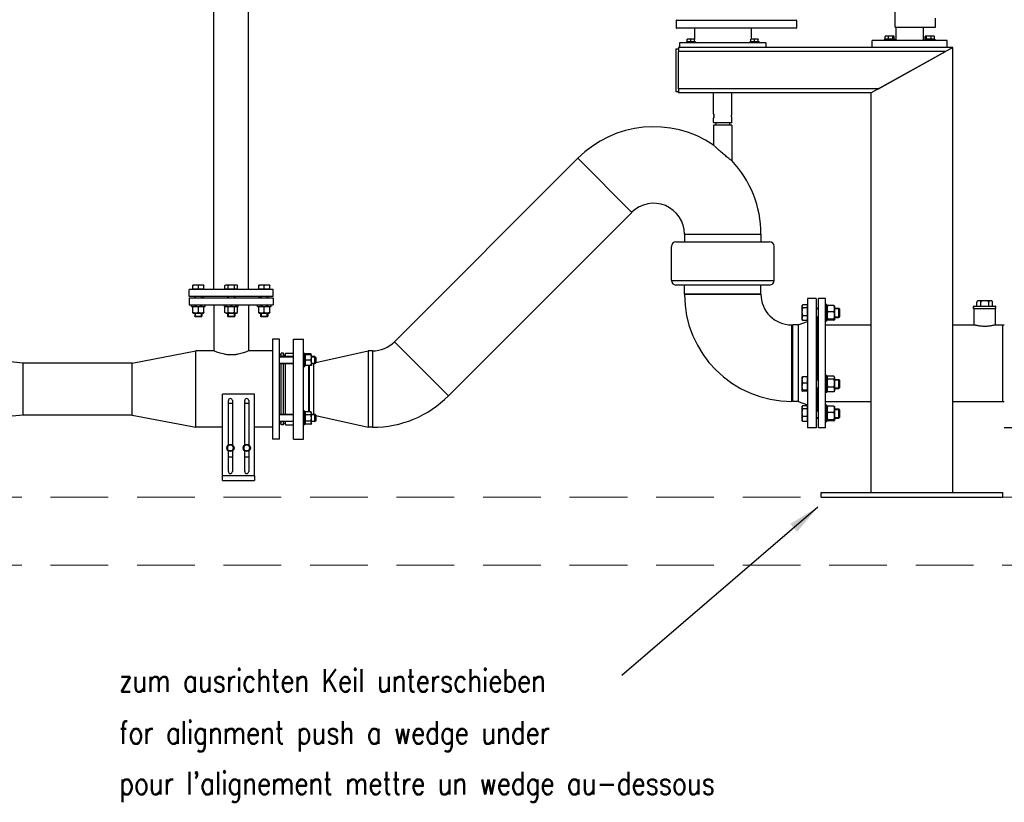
# Model space of a CAD drawing. Header units: millimetres. Extents: x -3789 to 8091, y -6405 to 1995.
# Tile 28 of 48: x -1724 to 444, y -1045 to 678. Entities that reach past the tile are written whole.
import ezdxf

# ---------------------------------------------------------------- set-up
doc = ezdxf.new("R2010")
doc.units = ezdxf.units.MM
doc.header["$LTSCALE"] = 20
doc.linetypes.add('HIDDEN', pattern=[9.525, 6.35, -3.175])
for name, color, linetype in [('01-LINIE-025', 1, 'CONTINUOUS'), ('02-LINIE-035', 2, 'CONTINUOUS'), ('06-MASSE1', 1, 'CONTINUOUS'), ('10-TEXT-025', 1, 'CONTINUOUS')]:
    doc.layers.add(name, color=color, linetype=linetype)
doc.layers.add('03-LINIE-050', color=3, linetype='CONTINUOUS', lineweight=13)
doc.styles.add('ACA_NORM', font='ROMANS.SHX')

# ---------------------------------------------------------------- blocks, each defined once
blk = doc.blocks.new('A$Ce4b8372e')
at = {"layer": '03-LINIE-050', "linetype": 'HIDDEN'}
for p, q in [((-2859, 0), (741, 0)), ((-2859, -150), (591, -150))]:
    blk.add_line(p, q, dxfattribs=at)

msp = doc.modelspace()

# ---------------------------------------------------------------- linework, layer by layer
at = {"layer": '02-LINIE-035'}
for p, q in [((-1296.3, 84.1), (-1296.3, 1318.5)), ((203.4, 661.4), (203.4, 1318.5)), ((-1220.2, 84.1), (-1220.2, 1292.7)), ((-13.7, 676.1), (-278.7, 676.1)), ((-278.7, 676.1), (-278.7, 660.1)), ((-277.7, 677.1), (-14.7, 677.1)), ((-13.7, 676.1), (-13.7, 660.1)), ((292.3, 661.4), (292.3, 681.4)), ((-278.7, 660.1), (-13.7, 660.1)), ((-14.7, 659.1), (-277.7, 659.1)), ((-238.7, 659.1), (-238.7, 635.5)), ((-113.7, 659.1), (-113.7, 635.5)), ((203.4, 661.4), (292.3, 661.4)), ((205.4, 632.1), (205.4, 661.4)), ((265.7, 632.1), (265.7, 661.4)), ((-236.2, 629.1), (-256.2, 629.1)), ((-256.2, 629.1), (-256.2, 627.1)), ((-250.2, 635.5), (-254.2, 635.5)), ((-254.2, 629.7), (-254.2, 634.8)), ((-246.2, 629.7), (-254.2, 629.7)), ((-253.5, 629.7), (-253.5, 629.1)), ((-242.2, 635.5), (-250.2, 635.5)), ((-246.2, 629.7), (-246.2, 634.8)), ((-238.2, 629.7), (-246.2, 629.7)), ((-238.2, 635.5), (-242.2, 635.5)), ((-238.9, 629.7), (-238.9, 629.1)), ((-238.7, 629.7), (-238.7, 629.1)), ((-238.2, 629.7), (-238.2, 634.8)), ((-236.2, 629.1), (-236.2, 627.1)), ((-96.2, 629.1), (-116.2, 629.1)), ((-116.2, 629.1), (-116.2, 627.1)), ((-110.2, 635.5), (-114.2, 635.5)), ((-114.2, 629.7), (-114.2, 634.8)), ((-106.2, 629.7), (-114.2, 629.7)), ((-113.7, 629.7), (-113.7, 629.1)), ((-113.5, 629.7), (-113.5, 629.1)), ((-102.2, 635.5), (-110.2, 635.5)), ((-106.2, 629.7), (-106.2, 634.8)), ((-98.2, 629.7), (-106.2, 629.7)), ((-98.2, 635.5), (-102.2, 635.5)), ((-98.9, 629.7), (-98.9, 629.1)), ((-98.2, 629.7), (-98.2, 634.8)), ((-96.2, 629.1), (-96.2, 627.1)), ((318.1, 632.1), (153.1, 632.1)), ((153.1, 617.1), (153.1, 632.1)), ((203.4, 634.6), (179.4, 634.6)), ((179.4, 634.6), (179.4, 632.1)), ((181.4, 635.2), (181.4, 641.3)), ((188.7, 635.2), (181.4, 635.2)), ((182.4, 642.1), (182.1, 641.9)), ((185, 642.1), (182.4, 642.1)), ((183.1, 635.2), (183.1, 634.6)), ((193.7, 642.1), (185, 642.1)), ((188.7, 635.2), (188.7, 641.3)), ((198.7, 635.2), (188.7, 635.2)), ((200.1, 642.1), (193.7, 642.1)), ((198.7, 635.2), (198.7, 641.3)), ((201.4, 635.2), (198.7, 635.2)), ((199.7, 635.2), (199.7, 634.6)), ((200.4, 642.1), (200.1, 642.1)), ((200.4, 642.1), (200.7, 641.9)), ((201.4, 635.2), (201.4, 641.3)), ((203.4, 634.6), (203.4, 632.1)), ((291.8, 634.6), (267.8, 634.6)), ((267.8, 634.6), (267.8, 632.1)), ((269.7, 635.2), (269.7, 641.3)), ((272.4, 635.2), (269.7, 635.2)), ((270.8, 642.1), (270.5, 641.9)), ((271.1, 642.1), (270.8, 642.1)), ((277.5, 642.1), (271.1, 642.1)), ((271.5, 635.2), (271.5, 634.6)), ((272.4, 635.2), (272.4, 641.3)), ((282.5, 635.2), (272.4, 635.2)), ((286.1, 642.1), (277.5, 642.1)), ((282.5, 635.2), (282.5, 641.3)), ((289.8, 635.2), (282.5, 635.2)), ((288.8, 642.1), (286.1, 642.1)), ((288.1, 635.2), (288.1, 634.6)), ((288.8, 642.1), (289.1, 641.9)), ((289.8, 635.2), (289.8, 641.3)), ((291.8, 634.6), (291.8, 632.1)), ((318.1, 617.1), (318.1, 632.1)), ((-279.2, 614.1), (-279.2, 520.1)), ((-279.2, 614.1), (-273.2, 614.1)), ((219.9, 617.1), (-273.2, 617.1)), ((-273.2, 617.1), (-273.2, 608.1)), ((314.5, 608.1), (-273.2, 608.1)), ((-273.2, 526.1), (-273.2, 608.1)), ((-271.2, 627.1), (-271.2, 617.1)), ((-81.2, 627.1), (-271.2, 627.1)), ((-81.2, 627.1), (-81.2, 617.1)), ((330.8, 617.1), (150.8, 517.3)), ((166.6, 526.1), (314.5, 608.1)), ((251.3, 617.1), (219.9, 617.1)), ((330.8, 617.1), (251.3, 617.1)), ((330.8, -362.9), (330.8, 617.1)), ((166.6, 526.1), (-273.2, 526.1)), ((-273.2, 526.1), (-273.2, 517.1)), ((-279.2, 520.1), (-273.2, 520.1)), ((150.4, 517.1), (-273.2, 517.1)), ((-196.2, 470.9), (-196.2, 517.1)), ((-156.2, 470.9), (-156.2, 517.1)), ((150.8, 517.3), (150.4, 517.1)), ((150.8, -362.9), (150.8, 517.3)), ((-196.2, 452.1), (-196.2, 461.2)), ((-156.2, 452.1), (-156.2, 461.2)), ((-196.2, 452.1), (-156.2, 452.1)), ((-195.2, 451.1), (-196.2, 452.1)), ((-156.2, 446.1), (-196.2, 446.1)), ((-196.2, 446.1), (-196.2, 401.9)), ((-157.2, 451.1), (-195.2, 451.1)), ((-191.2, 451.1), (-191.2, 446.1)), ((-161.2, 451.1), (-161.2, 446.1)), ((-157.2, 451.1), (-156.2, 452.1)), ((-156.2, 446.1), (-156.2, 367.9)), ((-495.2, 373.1), (-899.2, -30.9)), ((-495.2, 373.1), (-376.2, 254)), ((-376.2, 254), (-780.2, -149.9)), ((-260.4, 206.1), (-92.1, 206.1)), ((-260.4, 206.1), (-260.4, 189.1)), ((-92.1, 206.1), (-92.1, 189.1)), ((-289.2, 104.1), (-289.2, 179.1)), ((-279.2, 189.1), (-73.2, 189.1)), ((-63.2, 104.1), (-63.2, 179.1)), ((-1336.7, 94.1), (-1342.7, 94.1)), ((-1342.7, 84.9), (-1342.7, 93)), ((-1324.7, 94.1), (-1336.7, 94.1)), ((-1330.7, 84.9), (-1330.7, 93)), ((-1318.7, 94.1), (-1324.7, 94.1)), ((-1318.7, 84.9), (-1318.7, 93)), ((-1270.2, 94.1), (-1272.1, 93)), ((-1272.1, 84.9), (-1272.1, 93)), ((-1268.6, 94.1), (-1270.2, 94.1)), ((-1258.2, 94.1), (-1268.6, 94.1)), ((-1265.1, 84.9), (-1265.1, 93)), ((-1247.8, 94.1), (-1258.2, 94.1)), ((-1251.3, 84.9), (-1251.3, 93)), ((-1246.2, 94.1), (-1247.8, 94.1)), ((-1246.2, 94.1), (-1244.4, 93)), ((-1244.4, 84.9), (-1244.4, 93)), ((-1191.7, 94.1), (-1197.7, 94.1)), ((-1197.7, 84.9), (-1197.7, 93)), ((-1179.7, 94.1), (-1191.7, 94.1)), ((-1185.7, 84.9), (-1185.7, 93)), ((-1173.7, 94.1), (-1179.7, 94.1)), ((-1173.7, 84.9), (-1173.7, 93)), ((-289.2, 104.1), (-63.2, 104.1)), ((-73.2, 94.1), (-279.2, 94.1)), ((-260.4, 74.1), (-260.4, 94.1)), ((-92.1, 74.1), (-92.1, 94.1)), ((-1165.7, 84.1), (-1350.7, 84.1)), ((-1350.7, 69.1), (-1350.7, 84.1)), ((-1165.7, 69.1), (-1350.7, 69.1)), ((-1165.7, 65.1), (-1350.7, 65.1)), ((-1350.7, 65.1), (-1350.7, 50.1)), ((-1330.7, 84.9), (-1342.7, 84.9)), ((-1342, 84.9), (-1342, 84.1)), ((-1338.7, 69.1), (-1338.7, 65.1)), ((-1337.5, 69.1), (-1337.5, 65.1)), ((-1318.7, 84.9), (-1330.7, 84.9)), ((-1323.9, 65.1), (-1323.9, 69.1)), ((-1322.7, 69.1), (-1322.7, 65.1)), ((-1319.5, 84.9), (-1319.5, 84.1)), ((-1319.2, 69.1), (-1319.2, 65.1)), ((-1265.1, 84.9), (-1272.1, 84.9)), ((-1269.5, 84.9), (-1269.5, 84.1)), ((-1266.2, 69.1), (-1266.2, 65.1)), ((-1251.3, 84.9), (-1265.1, 84.9)), ((-1265, 69.1), (-1265, 65.1)), ((-1251.4, 65.1), (-1251.4, 69.1)), ((-1244.4, 84.9), (-1251.3, 84.9)), ((-1250.2, 69.1), (-1250.2, 65.1)), ((-1247, 84.9), (-1247, 84.1)), ((-1185.7, 84.9), (-1197.7, 84.9)), ((-1197.2, 69.1), (-1197.2, 65.1)), ((-1197, 84.9), (-1197, 84.1)), ((-1193.7, 69.1), (-1193.7, 65.1)), ((-1192.5, 69.1), (-1192.5, 65.1)), ((-1173.7, 84.9), (-1185.7, 84.9)), ((-1178.9, 65.1), (-1178.9, 69.1)), ((-1177.7, 69.1), (-1177.7, 65.1)), ((-1174.5, 84.9), (-1174.5, 84.1)), ((-1165.7, 69.1), (-1165.7, 84.1)), ((-1165.7, 65.1), (-1165.7, 50.1)), ((-260.4, 74.1), (-92.1, 74.1)), ((-92.1, 74.1), (-260.4, 74.1)), ((-1350.7, 50.1), (-1165.7, 50.1)), ((-1345.7, 47.1), (-1345.7, 50.1)), ((-1345.7, 47.1), (-1315.7, 47.1)), ((-1342, 47.1), (-1342.7, 46.6)), ((-1342.7, 45.6), (-1342.7, 46.6)), ((-1342.7, 33.8), (-1342.7, 45.6)), ((-1330.7, 33.8), (-1330.7, 45.6)), ((-1319.5, 47.1), (-1318.7, 46.6)), ((-1318.7, 46.6), (-1318.7, 45.6)), ((-1318.7, 33.8), (-1318.7, 45.6)), ((-1315.7, 47.1), (-1315.7, 50.1)), ((-1296.3, 50.1), (-1296.3, -50.8)), ((-1273.2, 47.1), (-1273.2, 50.1)), ((-1273.2, 47.1), (-1243.2, 47.1)), ((-1269.5, 47.1), (-1272.1, 45.6)), ((-1272.1, 33.8), (-1272.1, 45.6)), ((-1265.1, 33.8), (-1265.1, 45.6)), ((-1251.3, 33.8), (-1251.3, 45.6)), ((-1247, 47.1), (-1244.4, 45.6)), ((-1244.4, 33.8), (-1244.4, 45.6)), ((-1243.2, 47.1), (-1243.2, 50.1)), ((-1220.1, 50.1), (-1220.1, -50.8)), ((-1200.7, 47.1), (-1200.7, 50.1)), ((-1200.7, 47.1), (-1170.7, 47.1)), ((-1197, 47.1), (-1197.7, 46.6)), ((-1197.7, 45.6), (-1197.7, 46.6)), ((-1197.7, 33.8), (-1197.7, 45.6)), ((-1185.7, 33.8), (-1185.7, 45.6)), ((-1174.5, 47.1), (-1173.7, 46.6)), ((-1173.7, 46.6), (-1173.7, 45.6)), ((-1173.7, 33.8), (-1173.7, 45.6)), ((-1170.7, 47.1), (-1170.7, 50.1)), ((-1.7, 47.9), (-1, 49.2)), ((-1.7, 47.9), (-1.7, 46.8)), ((-1.7, 46.8), (-1.7, 34.9)), ((10, 50.1), (-0.4, 50.1)), ((10, 43.5), (-0.4, 43.5)), ((10, 50.1), (10, 43.5)), ((10, 47), (10.8, 47)), ((10, 43.5), (10, 26.3)), ((10.8, 64.6), (10.8, -220.4)), ((29.8, 64.6), (10.8, 64.6)), ((29.8, 64.6), (29.8, -220.4)), ((34.8, -220.4), (34.8, 64.6)), ((49.8, 64.6), (34.8, 64.6)), ((49.8, -220.4), (49.8, 64.6)), ((52.8, 51.4), (49.8, 51.4)), ((52.8, 14.4), (52.8, 51.4)), ((52.8, 46.8), (53.5, 48.1)), ((68.8, 48.9), (54.8, 48.9)), ((70.8, 46.8), (70, 48.1)), ((70.8, 19.1), (70.8, 46.8)), ((425.3, 46.6), (376.3, 46.6)), ((376.3, 42.6), (376.3, 46.6)), ((377.3, 47.6), (424.3, 47.6)), ((383.5, 47.6), (383.5, 56.6)), ((415.1, 59.6), (386.5, 59.6)), ((392.1, 47.6), (392.1, 56.6)), ((409.4, 47.6), (409.4, 56.6)), ((418.1, 47.6), (418.1, 56.6)), ((425.3, 42.6), (425.3, 46.6)), ((-1342.7, 32.7), (-1342.7, 33.8)), ((-1342, 32.3), (-1342.7, 32.7)), ((-1342, 32.3), (-1319.5, 32.3)), ((-1338.7, 32.3), (-1338.7, 25.3)), ((-1338.7, 25.3), (-1322.7, 25.3)), ((-1337.5, 24.1), (-1338.7, 25.3)), ((-1337.5, 32.3), (-1337.5, 24.1)), ((-1323.9, 24.1), (-1337.5, 24.1)), ((-1323.9, 24.1), (-1323.9, 32.3)), ((-1323.9, 24.1), (-1322.7, 25.3)), ((-1322.7, 32.3), (-1322.7, 25.3)), ((-1319.5, 32.3), (-1318.7, 32.7)), ((-1318.7, 33.8), (-1318.7, 32.7)), ((-1269.5, 32.3), (-1272.1, 33.8)), ((-1269.5, 32.3), (-1247, 32.3)), ((-1266.2, 32.3), (-1266.2, 25.3)), ((-1266.2, 25.3), (-1250.2, 25.3)), ((-1265, 24.1), (-1266.2, 25.3)), ((-1265, 32.3), (-1265, 24.1)), ((-1251.4, 24.1), (-1265, 24.1)), ((-1251.4, 24.1), (-1251.4, 32.3)), ((-1251.4, 24.1), (-1250.2, 25.3)), ((-1250.2, 32.3), (-1250.2, 25.3)), ((-1247, 32.3), (-1244.4, 33.8)), ((-1197.7, 32.7), (-1197.7, 33.8)), ((-1197, 32.3), (-1197.7, 32.7)), ((-1197, 32.3), (-1174.5, 32.3)), ((-1193.7, 32.3), (-1193.7, 25.3)), ((-1193.7, 25.3), (-1177.7, 25.3)), ((-1192.5, 24.1), (-1193.7, 25.3)), ((-1192.5, 32.3), (-1192.5, 24.1)), ((-1178.9, 24.1), (-1192.5, 24.1)), ((-1178.9, 24.1), (-1178.9, 32.3)), ((-1178.9, 24.1), (-1177.7, 25.3)), ((-1177.7, 32.3), (-1177.7, 25.3)), ((-1174.5, 32.3), (-1173.7, 32.7)), ((-1173.7, 33.8), (-1173.7, 32.7)), ((-1.7, 34.9), (-1.7, 21)), ((10, 26.3), (-0.4, 26.3)), ((10, 26.3), (10, 15.8)), ((29.8, 42.9), (34.8, 42.9)), ((34.8, 41.4), (29.8, 41.4)), ((29.8, 24.4), (34.8, 24.4)), ((29.8, 22.9), (34.8, 22.9)), ((32.8, 22.9), (32.8, -113.9)), ((68.8, 35.2), (54.8, 35.2)), ((70.8, 42.9), (79.3, 42.9)), ((80.8, 41.4), (70.8, 41.4)), ((70.8, 24.4), (80.8, 24.4)), ((70.8, 22.9), (79.3, 22.9)), ((79.3, 22.9), (79.3, 42.9)), ((80.8, 41.4), (79.3, 42.9)), ((80.8, 24.5), (79.3, 22.9)), ((80.8, 41.4), (80.8, 24.5)), ((376.3, 42.6), (425.3, 42.6)), ((424.2, 41.6), (377.4, 41.6)), ((377.4, 6.2), (377.4, 41.6)), ((424.2, 6.2), (424.2, 41.6)), ((-24.2, -162.1), (-24.2, 6.2)), ((-22.2, 6.2), (-22.2, -162.1)), ((-10.2, 6.2), (-22.2, 6.2)), ((-10.2, 6.2), (10.8, 14.1)), ((-10.2, 6.2), (-10.2, -162.1)), ((-1.7, 21), (-1.7, 17.9)), ((-1.7, 17.9), (-1, 16.7)), ((10, 15.8), (-0.4, 15.8)), ((10, 18.8), (10.8, 18.8)), ((52.8, 14.4), (49.8, 14.4)), ((49.8, 6.2), (150.8, 6.2)), ((52.8, 19.1), (53.5, 17.8)), ((68.8, 19.2), (54.8, 19.2)), ((68.8, 16.9), (54.8, 16.9)), ((70.8, 19.1), (70, 17.8)), ((330.8, 6.2), (377.3, 6.2)), ((424.3, 6.2), (440.8, 6.2)), ((440.8, -162.1), (440.8, 6.2)), ((440.8, 6.2), (443.8, 6.2)), ((440.8, -162.1), (440.8, 6.2)), ((-1167.2, -24.9), (-1167.2, -244.9)), ((-1152.2, -24.9), (-1167.2, -24.9)), ((-1152.2, -244.9), (-1152.2, -24.9)), ((-1121.2, -244.9), (-1121.2, -24.9)), ((-1121.2, -24.9), (-1099.2, -24.9)), ((-1099.2, -244.9), (-1099.2, -24.9)), ((-899.2, -30.9), (-780.2, -149.9)), ((-1476.2, -77.8), (-1336.2, -50.8)), ((-1336.2, -219.1), (-1336.2, -50.8)), ((-1296.3, -50.8), (-1336.2, -50.8)), ((-1167.2, -50.8), (-1220.1, -50.8)), ((-1148.2, -59.9), (-1152.2, -59.9)), ((-1121.2, -63.3), (-1152.2, -63.3)), ((-1121.2, -64.5), (-1152.2, -64.5)), ((-1148.2, -63.3), (-1148.2, -55.9)), ((-1143.2, -55.9), (-1148.2, -55.9)), ((-1143.2, -63.3), (-1143.2, -55.9)), ((-1143.2, -59.9), (-1139.2, -59.9)), ((-1139.2, -63.3), (-1139.2, -55.9)), ((-1139.2, -55.9), (-1121.2, -55.9)), ((-1096.2, -56.3), (-1099.2, -56.3)), ((-1096.2, -86.3), (-1096.2, -56.3)), ((-1096.2, -60), (-1095.8, -59.3)), ((-1095.8, -59.3), (-1094.7, -57.4)), ((-1095.8, -59.3), (-1094.7, -59.3)), ((-1082.9, -57.4), (-1094.7, -57.4)), ((-1082.9, -59.3), (-1094.7, -59.3)), ((-1081.8, -59.3), (-1082.9, -57.4)), ((-1082.9, -59.3), (-1081.8, -59.3)), ((-1081.4, -60), (-1081.8, -59.3)), ((-1081.4, -82.5), (-1081.4, -60)), ((-1074.2, -63.3), (-1081.4, -63.3)), ((-1073, -64.5), (-1081.4, -64.5)), ((-1074.2, -79.3), (-1074.2, -63.3)), ((-1072.2, -65.3), (-1074.2, -63.3)), ((-1072.2, -76.7), (-957.1, -50.8)), ((-957.1, -50.8), (-957.1, -219.1)), ((-947.1, -50.8), (-957.1, -50.8)), ((-947.1, -50.8), (-947.1, -219.1)), ((-1716.2, -77.8), (-1846.2, -65.1)), ((-1716.2, -192.1), (-1716.2, -77.8)), ((-1476.2, -77.8), (-1716.2, -77.8)), ((-1476.2, -192.1), (-1476.2, -77.8)), ((-1152.2, -78.1), (-1121.2, -78.1)), ((-1121.2, -79.3), (-1152.2, -79.3)), ((-1148.2, -190.6), (-1148.2, -79.3)), ((-1143.2, -190.6), (-1143.2, -79.3)), ((-1139.2, -190.6), (-1139.2, -79.3)), ((-1096.2, -86.3), (-1099.2, -86.3)), ((-1096.2, -82.5), (-1095.8, -83.3)), ((-1094.7, -83.3), (-1095.8, -83.3)), ((-1082.9, -71.3), (-1094.7, -71.3)), ((-1082.9, -83.3), (-1094.7, -83.3)), ((-1087.2, -184.7), (-1087.2, -83.3)), ((-1087.1, -85.1), (-1087.2, -85.1)), ((-1087.1, -83.3), (-1087.1, -184.7)), ((-1081.8, -83.3), (-1082.9, -83.3)), ((-1081.4, -82.5), (-1081.8, -83.3)), ((-1081.4, -78.1), (-1073, -78.1)), ((-1074.2, -79.3), (-1081.4, -79.3)), ((-1077.1, -79.3), (-1077.1, -190.6)), ((-1072.2, -77.3), (-1074.2, -79.3)), ((-1072.2, -65.3), (-1072.2, -77.3)), ((10, -107.8), (-0.4, -107.8)), ((10, -107.8), (10, -121.6)), ((52.8, -105.4), (49.8, -105.4)), ((52.8, -142.4), (52.8, -105.4)), ((52.8, -110), (54.2, -107.6)), ((68.8, -106.7), (54.8, -106.7)), ((70.8, -110), (69.4, -107.6)), ((-1.7, -108.9), (-1.6, -108.7)), ((-1.7, -108.9), (-1.7, -114.7)), ((-1.7, -114.7), (-1.7, -129.6)), ((-1.7, -129.6), (-1.7, -138.7)), ((10, -121.6), (-0.4, -121.6)), ((10, -109.8), (10.8, -109.8)), ((10, -121.6), (10, -137.6)), ((29.8, -113.9), (34.8, -113.9)), ((34.8, -115.4), (29.8, -115.4)), ((68.8, -113.3), (54.8, -113.3)), ((70.8, -137.7), (70.8, -110)), ((70.8, -113.9), (79.3, -113.9)), ((80.8, -115.4), (70.8, -115.4)), ((79.3, -133.9), (79.3, -113.9)), ((80.8, -115.4), (79.3, -113.9)), ((80.8, -115.4), (80.8, -132.3)), ((-1277.2, -325.9), (-1277.2, -145.9)), ((-1207.2, -145.9), (-1277.2, -145.9)), ((-1207.2, -325.9), (-1207.2, -145.9)), ((-1.7, -138.7), (-1.7, -138.9)), ((-1.7, -138.9), (-1.6, -139)), ((10, -137.6), (-0.4, -137.6)), ((10, -139.9), (-0.4, -139.9)), ((10, -137.6), (10, -139.9)), ((10, -137.9), (10.8, -137.9)), ((29.8, -132.4), (34.8, -132.4)), ((29.8, -133.9), (34.8, -133.9)), ((32.8, -133.9), (32.8, -183.9)), ((52.8, -142.4), (49.8, -142.4)), ((52.8, -137.7), (54.2, -140.1)), ((68.8, -130.5), (54.8, -130.5)), ((68.8, -141), (54.8, -141)), ((70.8, -137.7), (69.4, -140.1)), ((70.8, -132.4), (80.8, -132.4)), ((70.8, -133.9), (79.3, -133.9)), ((80.8, -132.3), (79.3, -133.9)), ((-1264.7, -257.9), (-1264.7, -160.4)), ((-1255.7, -166.5), (-1264.7, -166.5)), ((-1255.7, -160.4), (-1255.7, -257.9)), ((-1228.7, -257.9), (-1228.7, -160.4)), ((-1219.7, -166.5), (-1228.7, -166.5)), ((-1219.7, -160.4), (-1219.7, -257.9)), ((-10.2, -162.1), (-22.2, -162.1)), ((-10.2, -162.1), (10.8, -169.9)), ((-1.7, -173.8), (-1, -172.6)), ((10, -171.6), (-0.4, -171.6)), ((10, -171.6), (10, -178.3)), ((49.8, -162.1), (150.8, -162.1)), ((52.8, -170.3), (49.8, -170.3)), ((52.8, -207.3), (52.8, -170.3)), ((68.8, -172.8), (54.8, -172.8)), ((330.8, -162.1), (440.8, -162.1)), ((440.8, -162.1), (443.8, -162.1)), ((-1716.2, -192.1), (-1846.2, -204.8)), ((-1476.2, -192.1), (-1716.2, -192.1)), ((-1476.2, -192.1), (-1336.2, -219.1)), ((-1121.2, -190.6), (-1152.2, -190.6)), ((-1121.2, -191.8), (-1152.2, -191.8)), ((-1096.2, -183.6), (-1099.2, -183.6)), ((-1096.2, -213.6), (-1096.2, -183.6)), ((-1096.2, -187.3), (-1094.7, -184.7)), ((-1082.9, -184.7), (-1094.7, -184.7)), ((-1082.9, -191.6), (-1094.7, -191.6)), ((-1081.4, -187.3), (-1082.9, -184.7)), ((-1081.4, -209.8), (-1081.4, -187.3)), ((-1074.2, -190.6), (-1081.4, -190.6)), ((-1073, -191.8), (-1081.4, -191.8)), ((-1074.2, -206.6), (-1074.2, -190.6)), ((-1072.2, -192.6), (-1074.2, -190.6)), ((-1072.2, -192.6), (-1072.2, -204.6)), ((-1072.2, -193.2), (-957.1, -219.1)), ((-1.7, -173.8), (-1.7, -174.9)), ((-1.7, -174.9), (-1.7, -186.8)), ((-1.7, -186.8), (-1.7, -200.7)), ((10, -178.3), (-0.4, -178.3)), ((10, -174.7), (10.8, -174.7)), ((10, -178.3), (10, -195.4)), ((32.8, -183.9), (29.8, -183.9)), ((34.8, -180.4), (32.8, -180.4)), ((52.8, -174.9), (53.5, -173.7)), ((68.8, -186.5), (54.8, -186.5)), ((70.8, -174.9), (70, -173.7)), ((70.8, -202.6), (70.8, -174.9)), ((70.8, -178.8), (79.3, -178.8)), ((80.8, -180.3), (70.8, -180.3)), ((79.3, -198.8), (79.3, -178.8)), ((80.8, -180.3), (79.3, -178.8)), ((80.8, -180.3), (80.8, -197.3)), ((-1152.2, -205.4), (-1121.2, -205.4)), ((-1121.2, -206.6), (-1152.2, -206.6)), ((-1148.2, -209.9), (-1152.2, -209.9)), ((-1148.2, -213.9), (-1148.2, -206.6)), ((-1143.2, -213.9), (-1148.2, -213.9)), ((-1143.2, -213.9), (-1143.2, -206.6)), ((-1143.2, -209.9), (-1139.2, -209.9)), ((-1139.2, -213.9), (-1139.2, -206.6)), ((-1139.2, -213.9), (-1121.2, -213.9)), ((-1096.2, -213.6), (-1099.2, -213.6)), ((-1096.2, -209.8), (-1094.7, -212.4)), ((-1082.9, -205.5), (-1094.7, -205.5)), ((-1082.9, -212.4), (-1094.7, -212.4)), ((-1081.4, -209.8), (-1082.9, -212.4)), ((-1081.4, -205.4), (-1073, -205.4)), ((-1074.2, -206.6), (-1081.4, -206.6)), ((-1072.2, -204.6), (-1074.2, -206.6)), ((-1.7, -200.7), (-1.7, -203.8)), ((-1.7, -203.8), (-1, -205)), ((10, -195.4), (-0.4, -195.4)), ((10, -206), (-0.4, -206)), ((10, -195.4), (10, -206)), ((10, -202.9), (10.8, -202.9)), ((29.8, -197.3), (34.8, -197.3)), ((29.8, -198.8), (34.8, -198.8)), ((52.8, -207.3), (49.8, -207.3)), ((52.8, -202.6), (53.5, -203.9)), ((68.8, -202.5), (54.8, -202.5)), ((68.8, -204.8), (54.8, -204.8)), ((70.8, -202.6), (70, -203.9)), ((70.8, -197.3), (80.8, -197.3)), ((70.8, -198.8), (79.3, -198.8)), ((80.8, -197.3), (79.3, -198.8)), ((-1277.2, -219.1), (-1336.2, -219.1)), ((-1167.2, -219.1), (-1207.2, -219.1)), ((-947.1, -219.1), (-957.1, -219.1)), ((29.8, -220.4), (10.8, -220.4)), ((49.8, -220.4), (34.8, -220.4)), ((467.8, -220.4), (443.8, -220.4)), ((-1152.2, -244.9), (-1167.2, -244.9)), ((-1121.2, -244.9), (-1099.2, -244.9)), ((-1264.7, -316.4), (-1264.7, -271.1)), ((-1255.7, -271.1), (-1255.7, -316.4)), ((-1228.7, -316.4), (-1228.7, -271.1)), ((-1219.7, -271.1), (-1219.7, -316.4)), ((-1255.7, -284.5), (-1264.7, -284.5)), ((-1219.7, -284.5), (-1228.7, -284.5)), ((-1207.2, -325.9), (-1277.2, -325.9)), ((-1277.2, -335.9), (-1277.2, -325.9)), ((-1277.2, -335.9), (-1207.2, -335.9)), ((-1207.2, -325.9), (-1207.2, -335.9)), ((40.8, -372.9), (40.8, -362.9)), ((40.8, -362.9), (440.8, -362.9)), ((440.8, -372.9), (440.8, -362.9)), ((40.8, -372.9), (440.8, -372.9))]:
    msp.add_line(p, q, dxfattribs=at)
for centre in [(-1260.2, -264.5), (-1224.2, -264.5)]:
    msp.add_circle(centre, 8, dxfattribs=at)
for centre, radius, start, end in [((-277.7, 676.1), 1, 90, 180), ((-14.7, 676.1), 1, 0, 90), ((-277.7, 660.1), 1, 180, 270), ((-14.7, 660.1), 1, 270, 0), ((-328.2, 206.1), 236.2, 56.0156, 135), ((-328.2, 206.1), 236.2, 0, 43.2517), ((-328.2, 206.1), 67.9, 0, 135), ((-279.2, 179.1), 10, 90, 180), ((-73.2, 179.1), 10, 0, 90), ((-279.2, 104.1), 10, 180, 270), ((-73.2, 104.1), 10, 270, 0), ((-24.2, 74.1), 236.2, 180, 270), ((-24.2, 74.1), 67.9, 180, 270), ((377.3, 46.6), 1, 90, 180), ((386.5, 56.6), 3, 90, 180), ((415.1, 56.6), 3, 0, 90), ((424.3, 46.6), 1, 0, 90), ((378.4, 41.6), 1, 90, 180), ((423.2, 41.6), 1, 0, 90), ((-947.1, 17.1), 67.9, 270, 315), ((-947.1, 17.1), 236.2, 270, 315), ((-1260.2, -160.4), 4.5, 0, 180), ((-1224.2, -160.4), 4.5, 0, 180), ((-1260.2, -264.5), 6.5, 90, 150), ((-1260.2, -264.5), 6.5, 30, 90), ((-1224.2, -264.5), 6.5, 90, 150), ((-1224.2, -264.5), 6.5, 30, 90), ((-1260.2, -264.5), 6.5, 150, 210), ((-1260.2, -264.5), 6.5, 210, 270), ((-1260.2, -264.5), 6.5, 270, 330), ((-1260.2, -264.5), 6.5, 330, 30), ((-1224.2, -264.5), 6.5, 150, 210), ((-1224.2, -264.5), 6.5, 210, 270), ((-1224.2, -264.5), 6.5, 270, 330), ((-1224.2, -264.5), 6.5, 330, 30), ((-1260.2, -316.4), 4.5, 180, 0), ((-1224.2, -316.4), 4.5, 180, 0)]:
    msp.add_arc(centre, radius, start, end, dxfattribs=at)
for points, weights in [([(-254.2, 634.8), (-254.2, 635.5), (-254.2, 635.5)], [1, 1.0379548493, 1]), ([(-250.2, 635.5), (-252.1, 635.5), (-254.2, 634.8)], [1, 1.0379548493, 1]), ([(-246.2, 634.8), (-248.4, 635.5), (-250.2, 635.5)], [1, 1.0379548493, 1]), ([(-242.2, 635.5), (-244.1, 635.5), (-246.2, 634.8)], [1, 1.0379548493, 1]), ([(-238.2, 634.8), (-240.4, 635.5), (-242.2, 635.5)], [1, 1.0379548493, 1]), ([(-238.2, 635.5), (-238.2, 635.5), (-238.2, 634.8)], [1, 1.0379548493, 1]), ([(-114.2, 634.8), (-114.2, 635.5), (-114.2, 635.5)], [1, 1.0379548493, 1]), ([(-110.2, 635.5), (-112.1, 635.5), (-114.2, 634.8)], [1, 1.0379548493, 1]), ([(-106.2, 634.8), (-108.4, 635.5), (-110.2, 635.5)], [1, 1.0379548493, 1]), ([(-102.2, 635.5), (-104.1, 635.5), (-106.2, 634.8)], [1, 1.0379548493, 1]), ([(-98.2, 634.8), (-100.4, 635.5), (-102.2, 635.5)], [1, 1.0379548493, 1]), ([(-98.2, 635.5), (-98.2, 635.5), (-98.2, 634.8)], [1, 1.0379548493, 1]), ([(185, 642.1), (183.3, 642.1), (181.4, 641.3)], [1, 1.0379548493, 1]), ([(181.4, 641.3), (181.7, 641.7), (182.1, 641.9)], [1, 1.01965956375, 1.01895290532]), ([(188.7, 641.3), (186.7, 642.1), (185, 642.1)], [1, 1.0379548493, 1]), ([(193.7, 642.1), (191.4, 642.1), (188.7, 641.3)], [1, 1.0379548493, 1]), ([(198.7, 641.3), (196.1, 642.1), (193.7, 642.1)], [1, 1.0379548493, 1]), ([(200.1, 642.1), (199.5, 642.1), (198.7, 641.3)], [1, 1.0379548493, 1]), ([(201.4, 641.3), (200.7, 642.1), (200.1, 642.1)], [1, 1.0379548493, 1]), ([(271.1, 642.1), (270.5, 642.1), (269.7, 641.3)], [1, 1.0379548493, 1]), ([(272.4, 641.3), (271.7, 642.1), (271.1, 642.1)], [1, 1.0379548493, 1]), ([(277.5, 642.1), (275.1, 642.1), (272.4, 641.3)], [1, 1.0379548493, 1]), ([(282.5, 641.3), (279.8, 642.1), (277.5, 642.1)], [1, 1.0379548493, 1]), ([(286.1, 642.1), (284.4, 642.1), (282.5, 641.3)], [1, 1.0379548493, 1]), ([(289.8, 641.3), (287.9, 642.1), (286.1, 642.1)], [1, 1.0379548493, 1]), ([(289.1, 641.9), (289.4, 641.7), (289.8, 641.3)], [1.01895290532, 1.01965956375, 1]), ([(-1342.7, 93), (-1342.7, 94.1), (-1342.7, 94.1)], [1, 1.0379548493, 1]), ([(-1336.7, 94.1), (-1339.5, 94.1), (-1342.7, 93)], [1, 1.0379548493, 1]), ([(-1330.7, 93), (-1333.9, 94.1), (-1336.7, 94.1)], [1, 1.0379548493, 1]), ([(-1324.7, 94.1), (-1327.5, 94.1), (-1330.7, 93)], [1, 1.0379548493, 1]), ([(-1318.7, 93), (-1321.9, 94.1), (-1324.7, 94.1)], [1, 1.0379548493, 1]), ([(-1318.7, 94.1), (-1318.7, 94.1), (-1318.7, 93)], [1, 1.0379548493, 1]), ([(-1268.6, 94.1), (-1270.2, 94.1), (-1272.1, 93)], [1, 1.0379548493, 1]), ([(-1265.1, 93), (-1267, 94.1), (-1268.6, 94.1)], [1, 1.0379548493, 1]), ([(-1258.2, 94.1), (-1261.4, 94.1), (-1265.1, 93)], [1, 1.0379548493, 1]), ([(-1251.3, 93), (-1255, 94.1), (-1258.2, 94.1)], [1, 1.0379548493, 1]), ([(-1247.8, 94.1), (-1249.4, 94.1), (-1251.3, 93)], [1, 1.0379548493, 1]), ([(-1244.4, 93), (-1246.2, 94.1), (-1247.8, 94.1)], [1, 1.0379548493, 1]), ([(-1191.7, 94.1), (-1194.5, 94.1), (-1197.7, 93)], [1, 1.0379548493, 1]), ([(-1197.7, 93), (-1197.7, 94.1), (-1197.7, 94.1)], [1, 1.0379548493, 1]), ([(-1185.7, 93), (-1188.9, 94.1), (-1191.7, 94.1)], [1, 1.0379548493, 1]), ([(-1179.7, 94.1), (-1182.5, 94.1), (-1185.7, 93)], [1, 1.0379548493, 1]), ([(-1173.7, 93), (-1176.9, 94.1), (-1179.7, 94.1)], [1, 1.0379548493, 1]), ([(-1173.7, 94.1), (-1173.7, 94.1), (-1173.7, 93)], [1, 1.0379548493, 1]), ([(-1330.7, 45.6), (-1336.7, 47.6), (-1342.7, 45.6)], [1, 1.15470053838, 1]), ([(-1318.7, 45.6), (-1324.7, 47.6), (-1330.7, 45.6)], [1, 1.15470053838, 1]), ([(-1265.1, 45.6), (-1268.6, 47.6), (-1272.1, 45.6)], [1, 1.15470053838, 1]), ([(-1251.3, 45.6), (-1258.2, 47.6), (-1265.1, 45.6)], [1, 1.15470053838, 1]), ([(-1244.4, 45.6), (-1247.8, 47.6), (-1251.3, 45.6)], [1, 1.15470053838, 1]), ([(-1185.7, 45.6), (-1191.7, 47.6), (-1197.7, 45.6)], [1, 1.15470053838, 1]), ([(-1173.7, 45.6), (-1179.7, 47.6), (-1185.7, 45.6)], [1, 1.15470053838, 1]), ([(-0.4, 50.1), (-1.7, 48.3), (-1.7, 46.8)], [1, 1.0379548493, 1]), ([(-1.7, 46.8), (-1.7, 45.3), (-0.4, 43.5)], [1, 1.0379548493, 1]), ([(-0.4, 43.5), (-1.7, 38.9), (-1.7, 34.9)], [1, 1.0379548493, 1]), ([(54.8, 48.9), (52.3, 42.1), (54.8, 35.2)], [1, 1.15470053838, 1]), ([(53.5, 48.1), (53.8, 48.5), (54.8, 48.9)], [1.07272203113, 1.05842950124, 1]), ([(68.8, 48.9), (69.8, 48.5), (70, 48.1)], [1, 1.05842950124, 1.07272203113]), ([(68.8, 35.2), (71.3, 42.1), (68.8, 48.9)], [1, 1.15470053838, 1]), ([(-1342.7, 33.8), (-1336.7, 31.8), (-1330.7, 33.8)], [1, 1.15470053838, 1]), ([(-1330.7, 33.8), (-1324.7, 31.8), (-1318.7, 33.8)], [1, 1.15470053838, 1]), ([(-1272.1, 33.8), (-1268.6, 31.8), (-1265.1, 33.8)], [1, 1.15470053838, 1]), ([(-1265.1, 33.8), (-1258.2, 31.8), (-1251.3, 33.8)], [1, 1.15470053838, 1]), ([(-1251.3, 33.8), (-1247.8, 31.8), (-1244.4, 33.8)], [1, 1.15470053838, 1]), ([(-1197.7, 33.8), (-1191.7, 31.8), (-1185.7, 33.8)], [1, 1.15470053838, 1]), ([(-1185.7, 33.8), (-1179.7, 31.8), (-1173.7, 33.8)], [1, 1.15470053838, 1]), ([(-1.7, 34.9), (-1.7, 30.9), (-0.4, 26.3)], [1, 1.0379548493, 1]), ([(-0.4, 26.3), (-1.7, 23.5), (-1.7, 21)], [1, 1.0379548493, 1]), ([(54.8, 35.2), (52.3, 27.2), (54.8, 19.2)], [1, 1.15470053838, 1]), ([(68.8, 19.2), (71.3, 27.2), (68.8, 35.2)], [1, 1.15470053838, 1]), ([(-1.7, 21), (-1.7, 18.6), (-0.4, 15.8)], [1, 1.0379548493, 1]), ([(-0.4, 15.8), (-0.7, 16.2), (-1, 16.7)], [1, 1.01005189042, 1.01477953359]), ([(54.8, 19.2), (52.3, 18.1), (54.8, 16.9)], [1, 1.15470053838, 1]), ([(68.8, 16.9), (71.3, 18.1), (68.8, 19.2)], [1, 1.15470053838, 1]), ([(-1094.7, -59.3), (-1096.7, -65.3), (-1094.7, -71.3)], [1, 1.15470053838, 1]), ([(-1094.7, -57.4), (-1095.3, -58.4), (-1095.5, -59.3)], [1, 1.03934546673, 1.0586772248]), ([(-1082.1, -59.3), (-1082.4, -58.4), (-1082.9, -57.4)], [1.0586772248, 1.03934546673, 1]), ([(-1082.9, -71.3), (-1080.9, -65.3), (-1082.9, -59.3)], [1, 1.15470053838, 1]), ([(-1094.7, -71.3), (-1096.7, -77.3), (-1094.7, -83.3)], [1, 1.15470053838, 1]), ([(-1082.9, -83.3), (-1080.9, -77.3), (-1082.9, -71.3)], [1, 1.15470053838, 1]), ([(-0.4, -107.8), (-1.7, -111.5), (-1.7, -114.7)], [1, 1.0379548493, 1]), ([(-1.6, -108.7), (-1.4, -108.3), (-0.4, -107.8)], [1.01375847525, 1.02892942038, 1]), ([(54.8, -106.7), (52.3, -110), (54.8, -113.3)], [1, 1.15470053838, 1]), ([(68.8, -113.3), (71.3, -110), (68.8, -106.7)], [1, 1.15470053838, 1]), ([(-1.7, -114.7), (-1.7, -117.9), (-0.4, -121.6)], [1, 1.0379548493, 1]), ([(-0.4, -121.6), (-1.7, -125.9), (-1.7, -129.6)], [1, 1.0379548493, 1]), ([(-1.7, -129.6), (-1.7, -133.3), (-0.4, -137.6)], [1, 1.0379548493, 1]), ([(54.8, -113.3), (52.3, -121.9), (54.8, -130.5)], [1, 1.15470053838, 1]), ([(68.8, -130.5), (71.3, -121.9), (68.8, -113.3)], [1, 1.15470053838, 1]), ([(-0.4, -137.6), (-1.7, -138.2), (-1.7, -138.7)], [1, 1.0379548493, 1]), ([(-1.7, -138.7), (-1.7, -139.2), (-0.4, -139.9)], [1, 1.0379548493, 1]), ([(54.8, -130.5), (52.3, -135.8), (54.8, -141)], [1, 1.15470053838, 1]), ([(54.8, -141), (54.4, -140.5), (54.2, -140.1)], [1, 1.01992921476, 1.03472368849]), ([(68.8, -141), (71.3, -135.8), (68.8, -130.5)], [1, 1.15470053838, 1]), ([(69.4, -140.1), (69.1, -140.5), (68.8, -141)], [1.03472368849, 1.01992921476, 1]), ([(-0.4, -171.6), (-1.7, -173.4), (-1.7, -174.9)], [1, 1.0379548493, 1]), ([(54.8, -172.8), (52.3, -179.7), (54.8, -186.5)], [1, 1.15470053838, 1]), ([(53.5, -173.7), (53.8, -173.3), (54.8, -172.8)], [1.07272203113, 1.05842950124, 1]), ([(68.8, -172.8), (69.8, -173.3), (70, -173.7)], [1, 1.05842950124, 1.07272203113]), ([(68.8, -186.5), (71.3, -179.7), (68.8, -172.8)], [1, 1.15470053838, 1]), ([(-1094.7, -184.7), (-1096.7, -188.2), (-1094.7, -191.6)], [1, 1.15470053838, 1]), ([(-1094.7, -191.6), (-1096.7, -198.6), (-1094.7, -205.5)], [1, 1.15470053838, 1]), ([(-1082.9, -191.6), (-1080.9, -188.2), (-1082.9, -184.7)], [1, 1.15470053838, 1]), ([(-1082.9, -205.5), (-1080.9, -198.6), (-1082.9, -191.6)], [1, 1.15470053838, 1]), ([(-1.7, -174.9), (-1.7, -176.5), (-0.4, -178.3)], [1, 1.0379548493, 1]), ([(-0.4, -178.3), (-1.7, -182.9), (-1.7, -186.8)], [1, 1.0379548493, 1]), ([(-1.7, -186.8), (-1.7, -190.8), (-0.4, -195.4)], [1, 1.0379548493, 1]), ([(54.8, -186.5), (52.3, -194.5), (54.8, -202.5)], [1, 1.15470053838, 1]), ([(68.8, -202.5), (71.3, -194.5), (68.8, -186.5)], [1, 1.15470053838, 1]), ([(-1094.7, -205.5), (-1096.7, -209), (-1094.7, -212.4)], [1, 1.15470053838, 1]), ([(-1082.9, -212.4), (-1080.9, -209), (-1082.9, -205.5)], [1, 1.15470053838, 1]), ([(-0.4, -195.4), (-1.7, -198.2), (-1.7, -200.7)], [1, 1.0379548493, 1]), ([(-1.7, -200.7), (-1.7, -203.1), (-0.4, -206)], [1, 1.0379548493, 1]), ([(-0.4, -206), (-0.7, -205.5), (-1, -205)], [1, 1.01005189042, 1.01477953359]), ([(54.8, -202.5), (52.3, -203.7), (54.8, -204.8)], [1, 1.15470053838, 1]), ([(68.8, -204.8), (71.3, -203.7), (68.8, -202.5)], [1, 1.15470053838, 1]), ([(-1265.8, -261.3), (-1265, -259.8), (-1264, -258)], [1, 1.0379548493, 1]), ([(-1264, -258), (-1262, -258), (-1260.2, -258)], [1, 1.0379548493, 1]), ([(-1260.2, -258), (-1258.5, -258), (-1256.5, -258)], [1, 1.0379548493, 1]), ([(-1256.5, -258), (-1255.5, -259.8), (-1254.6, -261.3)], [1, 1.0379548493, 1]), ([(-1229.8, -261.3), (-1229, -259.8), (-1228, -258)], [1, 1.0379548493, 1]), ([(-1228, -258), (-1226, -258), (-1224.2, -258)], [1, 1.0379548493, 1]), ([(-1224.2, -258), (-1222.5, -258), (-1220.5, -258)], [1, 1.0379548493, 1]), ([(-1220.5, -258), (-1219.5, -259.8), (-1218.6, -261.3)], [1, 1.0379548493, 1]), ([(-1267.7, -264.5), (-1266.7, -262.8), (-1265.8, -261.3)], [1, 1.0379548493, 1]), ([(-1265.8, -267.8), (-1266.7, -266.3), (-1267.7, -264.5)], [1, 1.0379548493, 1]), ([(-1264, -271), (-1265, -269.3), (-1265.8, -267.8)], [1, 1.0379548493, 1]), ([(-1260.2, -271), (-1262, -271), (-1264, -271)], [1, 1.0379548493, 1]), ([(-1256.5, -271), (-1258.5, -271), (-1260.2, -271)], [1, 1.0379548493, 1]), ([(-1254.6, -267.8), (-1255.5, -269.3), (-1256.5, -271)], [1, 1.0379548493, 1]), ([(-1254.6, -261.3), (-1253.7, -262.8), (-1252.7, -264.5)], [1, 1.0379548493, 1]), ([(-1252.7, -264.5), (-1253.7, -266.3), (-1254.6, -267.8)], [1, 1.0379548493, 1]), ([(-1231.7, -264.5), (-1230.7, -262.8), (-1229.8, -261.3)], [1, 1.0379548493, 1]), ([(-1229.8, -267.8), (-1230.7, -266.3), (-1231.7, -264.5)], [1, 1.0379548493, 1]), ([(-1228, -271), (-1229, -269.3), (-1229.8, -267.8)], [1, 1.0379548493, 1]), ([(-1224.2, -271), (-1226, -271), (-1228, -271)], [1, 1.0379548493, 1]), ([(-1220.5, -271), (-1222.5, -271), (-1224.2, -271)], [1, 1.0379548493, 1]), ([(-1218.6, -267.8), (-1219.5, -269.3), (-1220.5, -271)], [1, 1.0379548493, 1]), ([(-1218.6, -261.3), (-1217.7, -262.8), (-1216.7, -264.5)], [1, 1.0379548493, 1]), ([(-1216.7, -264.5), (-1217.7, -266.3), (-1218.6, -267.8)], [1, 1.0379548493, 1])]:
    msp.add_rational_spline(points, weights, degree=2, dxfattribs=at)
for points, knots in [([(-195.3, 466.1), (-195.3, 465.4), (-195.3, 464.8), (-195.5, 463.5), (-195.6, 463), (-195.8, 462.1), (-195.9, 461.7), (-196.1, 461.2), (-196.2, 461.1), (-196.2, 461.1), (-196.2, 461.2), (-196.2, 461.7), (-196.1, 462.1), (-196, 463), (-195.9, 463.5), (-195.9, 464.8), (-195.8, 465.4), (-195.8, 466.7), (-195.9, 467.4), (-195.9, 468.6), (-196, 469.2), (-196.1, 470), (-196.2, 470.4), (-196.2, 470.9), (-196.2, 471.1), (-196.2, 471.1), (-196.1, 470.9), (-195.9, 470.4), (-195.8, 470), (-195.6, 469.2), (-195.5, 468.6), (-195.3, 467.4), (-195.3, 466.7), (-195.3, 466.1)], [0, 0, 0, 0, 0.189224, 0.189224, 0.378448, 0.378448, 0.567646, 0.567646, 0.756844, 0.756844, 0.946041, 0.946041, 1.135239, 1.135239, 1.324463, 1.324463, 1.513687, 1.513687, 1.702911, 1.702911, 1.892135, 1.892135, 2.081333, 2.081333, 2.270531, 2.270531, 2.459728, 2.459728, 2.648926, 2.648926, 2.83815, 2.83815, 3.027374, 3.027374, 3.027374, 3.027374]), ([(-156.2, 461.2), (-156.2, 461.3), (-156.2, 461.3), (-156.3, 461.7), (-156.3, 462.1), (-156.4, 463), (-156.5, 463.5), (-156.6, 464.8), (-156.6, 465.4), (-156.6, 466.1), (-156.6, 466.7), (-156.6, 467.4), (-156.5, 468.6), (-156.4, 469.2), (-156.3, 470), (-156.3, 470.4), (-156.2, 470.8), (-156.2, 470.9), (-156.2, 470.9)], [2.378487, 2.378487, 2.378487, 2.378487, 2.459728, 2.459728, 2.648926, 2.648926, 2.83815, 2.83815, 3.027374, 3.027374, 3.027374, 3.216598, 3.216598, 3.405822, 3.405822, 3.59502, 3.59502, 3.676262, 3.676262, 3.676262, 3.676262]), ([(-156.2, 367.9), (-156.2, 367.9), (-156.4, 368), (-157, 368.5), (-157.8, 369), (-160.1, 370.7), (-161.8, 372), (-166.1, 375.3), (-168.8, 377.4), (-175.1, 382.7), (-178.6, 385.6), (-184.4, 390.8), (-186.9, 393.1), (-191.1, 397), (-192.7, 398.6), (-194.8, 400.5), (-195.5, 401.2), (-196.1, 401.8), (-196.2, 401.9), (-196.2, 401.9)], [-11.282494, -11.282494, -11.282494, -11.282494, -10.863878, -10.863878, -10.203339, -10.203339, -9.318355, -9.318355, -8.215184, -8.215184, -6.942868, -6.942868, -5.931818, -5.931818, -4.98839, -4.98839, -4.323038, -4.323038, -3.900759, -3.900759, -3.900759, -3.900759]), ([(392.1, 56.6), (392.1, 56.8), (392.1, 57.1), (392, 57.5), (391.9, 57.8), (391.5, 58.3), (391.3, 58.6), (390.6, 59.1), (390, 59.3), (388.9, 59.5), (388.3, 59.5), (387.8, 59.5), (387.3, 59.5), (386.7, 59.5), (385.6, 59.3), (385, 59.1), (384.3, 58.6), (384, 58.3), (383.7, 57.8), (383.6, 57.5), (383.5, 57.1), (383.5, 56.8), (383.5, 56.6)], [-0.931208, -0.931208, -0.931208, -0.931208, -0.862035, -0.862035, -0.770748, -0.770748, -0.621703, -0.621703, -0.310852, -0.310852, 0, 0, 0, 0.310852, 0.310852, 0.621703, 0.621703, 0.770748, 0.770748, 0.862035, 0.862035, 0.931208, 0.931208, 0.931208, 0.931208]), ([(409.4, 56.6), (409.4, 56.8), (409.4, 57.1), (409.1, 57.5), (408.9, 57.8), (408.3, 58.3), (407.8, 58.6), (406.3, 59.1), (405.2, 59.3), (403, 59.5), (401.8, 59.5), (400.8, 59.5), (399.7, 59.5), (398.6, 59.5), (396.4, 59.3), (395.3, 59.1), (393.8, 58.6), (393.3, 58.3), (392.7, 57.8), (392.4, 57.5), (392.2, 57.1), (392.1, 56.8), (392.1, 56.6)], [-0.931208, -0.931208, -0.931208, -0.931208, -0.862035, -0.862035, -0.770748, -0.770748, -0.621703, -0.621703, -0.310852, -0.310852, 0, 0, 0, 0.310852, 0.310852, 0.621703, 0.621703, 0.770748, 0.770748, 0.862035, 0.862035, 0.931208, 0.931208, 0.931208, 0.931208]), ([(418.1, 56.6), (418.1, 56.8), (418.1, 57.1), (418, 57.5), (417.8, 57.8), (417.5, 58.3), (417.3, 58.6), (416.5, 59.1), (416, 59.3), (414.9, 59.5), (414.3, 59.5), (413.8, 59.5), (413.3, 59.5), (412.7, 59.5), (411.6, 59.3), (411, 59.1), (410.3, 58.6), (410, 58.3), (409.7, 57.8), (409.6, 57.5), (409.5, 57.1), (409.4, 56.8), (409.4, 56.6)], [-0.931208, -0.931208, -0.931208, -0.931208, -0.862035, -0.862035, -0.770748, -0.770748, -0.621703, -0.621703, -0.310852, -0.310852, 0, 0, 0, 0.310852, 0.310852, 0.621703, 0.621703, 0.770748, 0.770748, 0.862035, 0.862035, 0.931208, 0.931208, 0.931208, 0.931208]), ([(400.8, 2.9), (399.3, 2.9), (397.8, 2.9), (394.7, 3.1), (393.2, 3.2), (390.3, 3.5), (388.9, 3.7), (386.4, 4.1), (385.2, 4.4), (383.1, 4.8), (382.2, 5), (380.4, 5.4), (379.7, 5.6), (378.5, 5.9), (378, 6), (377.4, 6.2), (377.3, 6.2), (377.3, 6.2)], [0, 0, 0, 0, 0.44522, 0.44522, 0.89044, 0.89044, 1.335661, 1.335661, 1.780881, 1.780881, 2.226003, 2.226003, 2.671124, 2.671124, 3.116246, 3.116246, 3.561368, 3.561368, 3.561368, 3.561368]), ([(424.3, 6.2), (424.3, 6.2), (424.1, 6.2), (423.5, 6), (423.1, 5.9), (421.9, 5.6), (421.1, 5.4), (419.4, 5), (418.4, 4.8), (416.4, 4.4), (415.2, 4.1), (412.6, 3.7), (411.2, 3.5), (408.4, 3.2), (406.8, 3.1), (403.8, 2.9), (402.3, 2.9), (400.8, 2.9)], [10.684104, 10.684104, 10.684104, 10.684104, 11.129226, 11.129226, 11.574348, 11.574348, 12.019469, 12.019469, 12.464591, 12.464591, 12.909811, 12.909811, 13.355032, 13.355032, 13.800252, 13.800252, 14.245472, 14.245472, 14.245472, 14.245472]), ([(-1258.2, -59.9), (-1260.6, -59.9), (-1263.2, -59.8), (-1268.1, -59.3), (-1270.6, -58.9), (-1275.2, -58), (-1277.5, -57.5), (-1281.6, -56.4), (-1283.5, -55.8), (-1286.8, -54.6), (-1288.4, -54.1), (-1291.2, -53), (-1292.4, -52.5), (-1294.4, -51.7), (-1295.1, -51.3), (-1296.1, -50.9), (-1296.3, -50.8), (-1296.3, -50.8)], [0, 0, 0, 0, 0.729939, 0.729939, 1.459877, 1.459877, 2.189816, 2.189816, 2.919754, 2.919754, 3.64842, 3.64842, 4.377087, 4.377087, 5.105753, 5.105753, 5.834419, 5.834419, 5.834419, 5.834419]), ([(-1220.1, -50.8), (-1220.1, -50.8), (-1220.4, -50.9), (-1221.3, -51.3), (-1222.1, -51.7), (-1224, -52.5), (-1225.2, -53), (-1228, -54.1), (-1229.6, -54.6), (-1232.9, -55.8), (-1234.8, -56.4), (-1239, -57.5), (-1241.2, -58), (-1245.9, -58.9), (-1248.3, -59.3), (-1253.3, -59.8), (-1255.8, -59.9), (-1258.2, -59.9)], [17.503258, 17.503258, 17.503258, 17.503258, 18.231924, 18.231924, 18.96059, 18.96059, 19.689257, 19.689257, 20.417923, 20.417923, 21.147861, 21.147861, 21.8778, 21.8778, 22.607738, 22.607738, 23.337677, 23.337677, 23.337677, 23.337677])]:
    msp.add_open_spline(points, degree=3, knots=knots, dxfattribs=at)
at = {"layer": '06-MASSE1'}
msp.add_line((33.2, -394.8), (-398.2, -765.4), dxfattribs=at)
msp.add_solid([(-27.5, -431.6), (-12.3, -449.3), (33.2, -394.8)], dxfattribs=at)

# ---------------------------------------------------------------- block references
at = {"layer": '01-LINIE-025'}
msp.add_blockref('A$Ce4b8372e', (440.8, -372.9), dxfattribs=at)

# ---------------------------------------------------------------- texts
at = {"layer": '10-TEXT-025', "style": 'ACA_NORM', "width": 0.8}
for s, p in [('zum ausrichten Keil unterschieben', (-1504.8, -801.7)), ('for alignment push a wedge under', (-1504.8, -916.1)), ("pour l'alignement mettre un wedge au-dessous", (-1504.8, -1027.5))]:
    msp.add_text(s, height=50, dxfattribs=at).set_placement(p)

doc.saveas('drawing.dxf')
